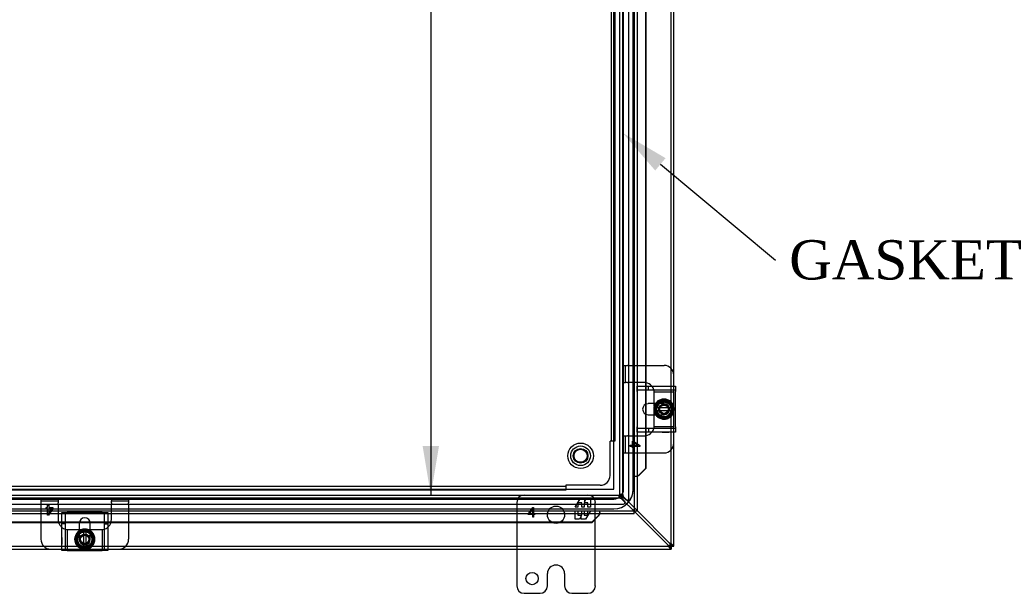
# Model space of a CAD drawing. Header units: inches. Extents: x 1 to 240, y -1 to 159.
# Tile 35 of 77: x 71 to 96, y 64 to 79. Entities that reach past the tile are written whole.
import ezdxf
from ezdxf import colors
from ezdxf.entities.mleader import LeaderData, LeaderLine
from ezdxf.enums import TextEntityAlignment as Align
from ezdxf.lldxf.tags import DXFTag
from ezdxf.math import Vec2, Vec3

# ---------------------------------------------------------------- set-up
doc = ezdxf.new("R2010")
doc.units = ezdxf.units.IN
doc.header["$MEASUREMENT"] = 0
for name, color, linetype in [('COM42189', 7, 'Continuous'), ('COM42667', 7, 'Continuous'), ('COM42780', 7, 'Continuous'), ('COM48601', 7, 'Continuous'), ('COM70220', 7, 'Continuous'), ('COM70726-3', 7, 'Continuous'), ('Default', 7, 'Continuous'), ('FET07720', 7, 'Continuous'), ('SCC19011', 7, 'Continuous'), ('SPR20265', 7, 'Continuous'), ('STD26089', 7, 'Continuous'), ('WAF25035', 7, 'Continuous')]:
    doc.layers.add(name, color=color, linetype=linetype)
doc.styles.add('SEACAD_Times_New_Roman', font='times.ttf')
tags = doc.linetypes.add('HIDDEN2', pattern=[0.1875, 0.125, -0.0625]).pattern_tags.tags
tags[6:7] = [DXFTag(74, 4), DXFTag(75, 0), DXFTag(340, '0'), DXFTag(46, 0.0), DXFTag(50, 0.0), DXFTag(44, 0.0), DXFTag(45, 0.0)]
tags[4:5] = [DXFTag(74, 4), DXFTag(75, 0), DXFTag(340, '0'), DXFTag(46, 0.0), DXFTag(50, 0.0), DXFTag(44, 0.0), DXFTag(45, 0.0)]
doc.dimstyles.new('HAMMOND_(STH_-_240x160)', dxfattribs={"dimtxt": 1, "dimasz": 1.25, "dimexe": 0.5, "dimexo": 0.5, "dimgap": 0.25, "dimtad": 0, "dimtih": 1, "dimtoh": 1, "dimlfac": 0.125, "dimzin": 0, "dimdsep": 46, "dimtxsty": 'SEACAD_Times_New_Roman', "dimblk1": '_SE_FILLED', "dimblk2": '_SE_FILLED', "dimsah": 1, "dimcen": 0.5, "dimadec": 0, "dimazin": 0, "dimtfac": 0.8, "dimtofl": 0, "dimtmove": 0, "dimatfit": 3, "dimfxl": 1, "dimtolj": 1, "dimtzin": 0, "dimarcsym": 0})

# ---------------------------------------------------------------- blocks, each defined once
blk = doc.blocks.new('SE5')
at = {"layer": 'COM42189', "color": 7, "linetype": 'HIDDEN2'}
for p, q in [((86.219, 92.418), (86.219, 67.922)), ((86.314, 92.418), (86.314, 67.922)), ((86.189, 67.045), (86.189, 67.922)), ((86.314, 67.922), (86.189, 67.922)), ((85.063, 66.765), (60.566, 66.765)), ((85.939, 66.795), (85.063, 66.795)), ((85.063, 66.795), (85.063, 66.67)), ((85.063, 66.67), (60.566, 66.67))]:
    blk.add_line(p, q, dxfattribs=at)
blk.add_circle((85.439, 67.545), 0.25, dxfattribs=at)
blk.add_arc((85.939, 67.045), 0.25, 270, 0, dxfattribs=at)
at = {"layer": 'COM42667', "color": 7, "linetype": 'Continuous'}
for p, q in [((86.883, 69.178), (86.883, 69.321)), ((86.883, 69.321), (87.853, 69.321)), ((87.853, 69.321), (87.853, 69.178)), ((86.883, 69.178), (86.883, 68.286)), ((87.853, 68.286), (87.853, 69.178)), ((87.357, 68.873), (87.158, 68.873)), ((87.158, 68.592), (87.357, 68.592)), ((86.883, 68.143), (86.883, 68.286)), ((87.853, 68.286), (87.853, 68.143)), ((87.853, 68.143), (86.883, 68.143)), ((72.226, 65.131), (72.226, 66.068)), ((73.403, 66.068), (73.403, 65.131)), ((72.674, 65.827), (72.674, 65.627)), ((72.955, 65.627), (72.955, 65.827)), ((72.369, 65.131), (72.226, 65.131)), ((72.369, 65.131), (73.26, 65.131)), ((73.403, 65.131), (73.26, 65.131))]:
    blk.add_line(p, q, dxfattribs=at)
at = {"layer": 'COM42667', "color": 7, "linetype": 'HIDDEN2'}
for p, q in [((86.883, 69.226), (87.853, 69.226)), ((87.167, 69.226), (87.167, 69.321)), ((87.564, 68.873), (87.357, 68.873)), ((87.357, 68.592), (87.564, 68.592)), ((87.853, 68.238), (86.883, 68.238)), ((87.167, 68.238), (87.167, 68.143)), ((87.517, 68.144), (87.517, 68.143)), ((87.517, 68.144), (87.632, 68.144)), ((87.547, 68.144), (87.547, 68.143)), ((87.626, 68.144), (87.626, 68.143)), ((87.632, 68.144), (87.632, 68.143)), ((87.632, 68.144), (87.656, 68.144)), ((87.656, 68.144), (87.656, 68.143)), ((87.656, 68.144), (87.69, 68.144)), ((87.69, 68.144), (87.69, 68.143)), ((72.226, 66.101), (72.369, 66.101)), ((72.226, 66.068), (72.226, 66.101)), ((72.321, 65.131), (72.321, 66.101)), ((73.26, 66.101), (72.369, 66.101)), ((73.26, 66.101), (73.403, 66.101)), ((73.308, 66.101), (73.308, 65.131)), ((73.403, 66.101), (73.403, 66.068)), ((72.321, 65.817), (72.226, 65.817)), ((73.308, 65.817), (73.403, 65.817)), ((72.227, 65.468), (72.226, 65.468)), ((72.227, 65.438), (72.226, 65.438)), ((72.227, 65.468), (72.227, 65.353)), ((72.674, 65.627), (72.674, 65.42)), ((72.955, 65.42), (72.955, 65.627)), ((72.227, 65.359), (72.226, 65.359)), ((72.227, 65.353), (72.226, 65.353)), ((72.227, 65.328), (72.226, 65.328)), ((72.227, 65.294), (72.226, 65.294)), ((72.227, 65.353), (72.227, 65.328)), ((72.227, 65.328), (72.227, 65.294))]:
    blk.add_line(p, q, dxfattribs=at)
at = {"layer": 'COM42667', "color": 7, "linetype": 'Continuous'}
for centre, radius, start, end in [((87.158, 68.732), 0.14, 90, 270), ((72.814, 65.827), 0.141, 0, 180)]:
    blk.add_arc(centre, radius, start, end, dxfattribs=at)
at = {"layer": 'COM42667', "color": 7, "linetype": 'HIDDEN2'}
for centre, radius, start, end in [((87.564, 68.732), 0.14, 270, 90), ((72.814, 65.42), 0.141, 180, 0)]:
    blk.add_arc(centre, radius, start, end, dxfattribs=at)
at = {"layer": 'COM42780', "color": 7, "linetype": 'HIDDEN2'}
for p, q in [((86.515, 69.847), (86.582, 69.847)), ((86.515, 69.41), (86.515, 69.847)), ((86.582, 69.41), (86.582, 69.847)), ((86.582, 69.847), (86.632, 69.847)), ((86.666, 69.847), (86.632, 69.847)), ((86.666, 69.847), (87.102, 69.847)), ((86.515, 69.41), (86.582, 69.41)), ((86.632, 69.41), (86.582, 69.41)), ((86.632, 69.41), (86.666, 69.41)), ((87.064, 69.41), (86.666, 69.41)), ((87.814, 69.225), (87.814, 69.321)), ((87.814, 69.177), (87.814, 69.225)), ((87.314, 69.177), (87.814, 69.177)), ((87.314, 69.16), (87.314, 69.172)), ((87.314, 69.029), (87.314, 69.16)), ((87.314, 68.873), (87.314, 69.029)), ((87.814, 69.172), (87.814, 69.177)), ((87.814, 69.029), (87.814, 69.172)), ((87.814, 68.788), (87.814, 69.029)), ((87.314, 68.435), (87.314, 68.592)), ((87.814, 68.435), (87.814, 68.686)), ((87.314, 68.304), (87.314, 68.435)), ((87.314, 68.292), (87.314, 68.304)), ((87.314, 68.287), (87.814, 68.287)), ((87.814, 68.292), (87.814, 68.435)), ((87.814, 68.287), (87.814, 68.292)), ((87.814, 68.239), (87.814, 68.287)), ((87.814, 68.143), (87.814, 68.239)), ((86.515, 68.054), (86.582, 68.054)), ((86.515, 67.617), (86.515, 68.054)), ((86.582, 67.617), (86.582, 68.054)), ((86.582, 68.054), (86.632, 68.054)), ((86.666, 68.054), (86.632, 68.054)), ((86.666, 68.054), (87.064, 68.054)), ((86.7, 67.782), (86.7, 67.813)), ((86.7, 67.813), (86.759, 67.813)), ((86.759, 67.782), (86.7, 67.782)), ((86.759, 67.813), (86.759, 67.922)), ((86.759, 67.922), (86.788, 67.922)), ((86.759, 67.749), (86.759, 67.782)), ((86.788, 67.749), (86.759, 67.749)), ((86.788, 67.922), (86.95, 67.807)), ((86.9, 67.813), (86.788, 67.892)), ((86.788, 67.892), (86.788, 67.813)), ((86.788, 67.813), (86.9, 67.813)), ((86.95, 67.782), (86.788, 67.782)), ((86.788, 67.782), (86.788, 67.749)), ((86.95, 67.807), (86.95, 67.782)), ((86.515, 67.617), (86.582, 67.617)), ((86.582, 67.617), (86.632, 67.617)), ((86.632, 67.617), (86.666, 67.617)), ((86.666, 67.617), (87.102, 67.617)), ((71.699, 66.47), (71.699, 66.403)), ((71.699, 66.47), (72.136, 66.47)), ((72.136, 66.47), (72.136, 66.403)), ((73.493, 66.47), (73.493, 66.403)), ((73.493, 66.47), (73.93, 66.47)), ((73.93, 66.47), (73.93, 66.403)), ((71.699, 66.403), (72.136, 66.403)), ((71.699, 66.403), (71.699, 66.352)), ((71.699, 66.352), (71.699, 66.318)), ((71.699, 66.318), (71.699, 65.843)), ((71.831, 66.197), (71.831, 66.225)), ((71.831, 66.225), (71.864, 66.225)), ((71.864, 66.197), (71.831, 66.197)), ((71.864, 66.285), (71.895, 66.285)), ((71.864, 66.225), (71.864, 66.285)), ((71.864, 66.035), (71.864, 66.197)), ((72.004, 66.197), (71.889, 66.035)), ((71.895, 66.285), (71.895, 66.225)), ((71.895, 66.225), (72.004, 66.225)), ((71.895, 66.084), (71.974, 66.197)), ((71.974, 66.197), (71.895, 66.197)), ((71.895, 66.197), (71.895, 66.084)), ((72.004, 66.225), (72.004, 66.197)), ((72.136, 66.403), (72.136, 66.352)), ((72.136, 66.318), (72.136, 66.352)), ((72.136, 66.318), (72.136, 65.92)), ((73.493, 66.403), (73.93, 66.403)), ((73.493, 66.352), (73.493, 66.403)), ((73.493, 66.352), (73.493, 66.318)), ((73.493, 65.92), (73.493, 66.318)), ((73.93, 66.403), (73.93, 66.352)), ((73.93, 66.318), (73.93, 66.352)), ((73.93, 66.318), (73.93, 65.843)), ((71.889, 66.035), (71.864, 66.035)), ((72.369, 65.671), (72.369, 65.17)), ((72.374, 65.67), (72.386, 65.67)), ((72.386, 65.67), (72.517, 65.67)), ((72.517, 65.67), (72.674, 65.67)), ((72.955, 65.67), (73.111, 65.67)), ((73.111, 65.67), (73.243, 65.67)), ((73.243, 65.67), (73.254, 65.67)), ((73.259, 65.671), (73.259, 65.17)), ((72.226, 65.17), (72.321, 65.17)), ((72.321, 65.17), (72.369, 65.17)), ((72.369, 65.17), (72.374, 65.17)), ((72.374, 65.17), (72.517, 65.17)), ((72.517, 65.17), (72.768, 65.17)), ((72.87, 65.17), (73.111, 65.17)), ((73.111, 65.17), (73.254, 65.17)), ((73.254, 65.17), (73.259, 65.17)), ((73.259, 65.17), (73.307, 65.17)), ((73.307, 65.17), (73.403, 65.17))]:
    blk.add_line(p, q, dxfattribs=at)
at = {"layer": 'COM42780', "color": 7, "linetype": 'Continuous'}
for p, q in [((87.102, 69.847), (87.564, 69.847)), ((87.814, 69.321), (87.814, 69.597)), ((87.314, 68.798), (87.314, 68.873)), ((87.314, 68.592), (87.314, 68.663)), ((87.814, 67.867), (87.814, 68.143)), ((87.102, 67.617), (87.564, 67.617)), ((71.699, 65.843), (71.699, 65.42)), ((73.93, 65.843), (73.93, 65.42)), ((72.674, 65.67), (72.745, 65.67)), ((72.88, 65.67), (72.955, 65.67)), ((71.949, 65.17), (72.226, 65.17)), ((73.403, 65.17), (73.68, 65.17))]:
    blk.add_line(p, q, dxfattribs=at)
at = {"layer": 'COM42780', "color": 7, "linetype": 'HIDDEN2'}
for centre, radius in [((87.564, 68.732), 0.195), ((87.564, 68.732), 0.125), ((87.564, 68.732), 0.106), ((72.814, 65.42), 0.195), ((72.814, 65.42), 0.125), ((72.814, 65.42), 0.106)]:
    blk.add_circle(centre, radius, dxfattribs=at)
at = {"layer": 'COM42780', "color": 7, "linetype": 'Continuous'}
for centre, start, end in [((87.564, 69.597), 0, 90), ((87.064, 69.16), 39.9324, 81.31), ((87.064, 68.304), 278.69, 320.0676), ((87.564, 67.867), 270, 0), ((72.386, 65.92), 198.0043, 230.0676), ((73.243, 65.92), 309.9324, 341.9957), ((71.949, 65.42), 180, 270), ((73.68, 65.42), 270, 0)]:
    blk.add_arc(centre, 0.25, start, end, dxfattribs=at)
at = {"layer": 'COM42780', "color": 7, "linetype": 'HIDDEN2'}
for centre, start, end in [((87.064, 69.16), 81.31, 90), ((87.064, 69.16), 15.0028, 39.9324), ((87.064, 69.16), 3.8357, 15.0028), ((87.064, 69.16), 2.6763, 3.8357), ((87.064, 68.304), 320.0676, 344.9972), ((87.064, 68.304), 344.9972, 356.1643), ((87.064, 68.304), 356.1643, 357.3237), ((87.064, 68.304), 270, 278.69), ((72.386, 65.92), 180, 198.0043), ((72.386, 65.92), 230.0676, 254.9972), ((73.243, 65.92), 285.0028, 309.9324), ((73.243, 65.92), 341.9957, 0), ((72.386, 65.92), 254.9972, 266.1643), ((72.386, 65.92), 266.1643, 267.3237), ((73.243, 65.92), 272.6763, 273.8357), ((73.243, 65.92), 273.8357, 285.0028)]:
    blk.add_arc(centre, 0.25, start, end, dxfattribs=at)
at = {"layer": 'COM48601', "color": 7, "linetype": 'HIDDEN2'}
for p, q in [((86.805, 94.2), (86.805, 66.14)), ((87.09, 69.321), (87.09, 68.855)), ((87.102, 69.321), (87.102, 68.861)), ((87.09, 68.609), (87.09, 68.143)), ((87.102, 68.603), (87.102, 68.143)), ((86.877, 67.015), (86.805, 67.015)), ((86.909, 67.038), (86.899, 67.038)), ((86.805, 66.14), (58.761, 66.14)), ((85.907, 66.045), (85.907, 66.036)), ((85.93, 66.068), (85.93, 66.14)), ((72.677, 65.855), (72.226, 65.855)), ((72.675, 65.843), (72.226, 65.843)), ((73.403, 65.855), (72.952, 65.855)), ((73.403, 65.843), (72.954, 65.843))]:
    blk.add_line(p, q, dxfattribs=at)
at = {"layer": 'COM48601', "color": 7, "linetype": 'Continuous'}
for p, q in [((86.877, 94.2), (86.877, 66.14)), ((87.09, 79.581), (87.09, 69.321)), ((87.102, 79.581), (87.102, 69.321)), ((87.09, 68.855), (87.09, 68.609)), ((87.102, 68.861), (87.102, 68.603)), ((87.09, 68.143), (87.09, 67.223)), ((87.102, 68.143), (87.102, 67.223)), ((87.09, 67.223), (86.92, 67.05)), ((87.102, 67.223), (86.932, 67.05)), ((87.102, 67.223), (87.09, 67.223)), ((86.877, 67.015), (86.89, 67.015)), ((86.92, 67.05), (86.932, 67.05)), ((86.805, 66.068), (58.761, 66.068)), ((85.895, 66.025), (85.722, 65.855)), ((85.895, 66.013), (85.722, 65.843)), ((85.895, 66.025), (85.895, 66.013)), ((85.93, 66.055), (85.93, 66.068)), ((86.805, 66.14), (86.769, 66.176)), ((86.805, 66.14), (86.769, 66.176)), ((86.805, 66.068), (86.805, 66.14)), ((86.877, 66.14), (86.805, 66.14)), ((72.226, 65.855), (59.844, 65.855)), ((72.226, 65.843), (59.844, 65.843)), ((72.954, 65.843), (72.675, 65.843)), ((72.952, 65.855), (72.677, 65.855)), ((85.722, 65.855), (73.403, 65.855)), ((85.722, 65.843), (73.403, 65.843)), ((85.722, 65.843), (85.722, 65.855))]:
    blk.add_line(p, q, dxfattribs=at)
at = {"layer": 'COM48601', "color": 7, "linetype": 'HIDDEN2'}
for centre, start, end in [((87.318, 65.963), 110.5358, 114.2658), ((86.981, 65.627), 155.7342, 158.7275)]:
    blk.add_arc(centre, 1.153, start, end, dxfattribs=at)
at = {"layer": 'COM48601', "color": 7, "linetype": 'Continuous'}
for centre, radius, start, end in [((87.208, 66.781), 0.395, 136.9946, 143.6858), ((87.318, 65.963), 1.153, 109.542, 110.5358), ((86.164, 65.737), 0.395, 126.3142, 133.0054), ((86.981, 65.627), 1.153, 158.7275, 160.458)]:
    blk.add_arc(centre, radius, start, end, dxfattribs=at)
at = {"layer": 'COM70220', "color": 7, "linetype": 'HIDDEN2'}
for p, q in [((86.283, 66.693), (86.283, 93.648)), ((86.284, 66.693), (86.284, 93.648)), ((86.533, 66.693), (86.533, 93.648)), ((86.782, 66.693), (86.782, 93.648)), ((86.783, 66.693), (86.783, 93.648)), ((59.345, 66.693), (86.283, 66.693)), ((59.345, 66.692), (86.283, 66.692)), ((59.345, 66.443), (86.283, 66.443)), ((59.345, 66.194), (86.283, 66.194)), ((59.345, 66.193), (86.283, 66.193))]:
    blk.add_line(p, q, dxfattribs=at)
for radius in [0.5, 0.001, 0.25, 0.499]:
    blk.add_arc((86.283, 66.693), radius, 270, 0, dxfattribs=at)
at = {"layer": 'COM70726-3', "color": 7, "linetype": 'HIDDEN2'}
for p, q in [((87.742, 65.248), (87.742, 95.092)), ((86.439, 66.561), (86.439, 93.779)), ((86.511, 66.561), (86.511, 93.779)), ((86.669, 66.457), (86.669, 93.883)), ((59.205, 66.545), (86.423, 66.545)), ((59.205, 66.473), (86.423, 66.473)), ((86.421, 66.545), (86.421, 66.473)), ((86.421, 66.473), (86.421, 66.472)), ((86.423, 66.473), (86.423, 66.545)), ((86.439, 66.563), (86.511, 66.563)), ((86.511, 66.561), (86.439, 66.561)), ((86.512, 66.563), (86.511, 66.563)), ((86.877, 66.154), (86.547, 66.484)), ((86.547, 66.47), (86.592, 66.425)), ((59.101, 66.315), (86.528, 66.315)), ((86.5, 66.437), (86.805, 66.132)), ((86.559, 66.392), (86.514, 66.437)), ((57.892, 65.242), (87.736, 65.242))]:
    blk.add_line(p, q, dxfattribs=at)
at = {"layer": 'COM70726-3', "color": 7, "linetype": 'Continuous'}
for p, q in [((87.814, 69.597), (87.814, 79.305)), ((87.814, 65.248), (87.814, 67.867)), ((86.805, 66.132), (87.659, 65.278)), ((87.706, 65.325), (86.877, 66.154)), ((87.725, 65.259), (87.706, 65.278)), ((87.725, 65.259), (87.706, 65.278)), ((87.725, 65.259), (87.74, 65.244)), ((87.725, 65.259), (87.74, 65.245)), ((87.736, 65.242), (87.736, 65.17)), ((87.742, 65.242), (87.736, 65.242)), ((87.742, 65.242), (87.74, 65.244)), ((87.742, 65.242), (87.741, 65.244)), ((87.742, 65.248), (87.742, 65.242)), ((87.742, 65.248), (87.814, 65.248)), ((87.742, 65.242), (87.814, 65.242)), ((87.742, 65.242), (87.742, 65.17)), ((87.814, 65.242), (87.814, 65.248)), ((57.892, 65.17), (71.949, 65.17)), ((73.68, 65.17), (87.736, 65.17)), ((87.736, 65.17), (87.742, 65.17))]:
    blk.add_line(p, q, dxfattribs=at)
at = {"layer": 'COM70726-3', "color": 7, "linetype": 'HIDDEN2'}
for centre, radius, start, end in [((86.382, 66.279), 0.198, 53.3304, 78.6394), ((86.706, 66.602), 0.198, 191.3606, 216.6696), ((86.624, 66.457), 0.045, 225, 0), ((86.528, 66.36), 0.045, 270, 45)]:
    blk.add_arc(centre, radius, start, end, dxfattribs=at)
at = {"layer": 'COM70726-3', "color": 7, "linetype": 'Continuous'}
for centre, radius, start, end in [((88.092, 65.487), 0.48, 205.7943, 217.9385), ((87.833, 65.537), 0.312, 236.1943, 247.4031), ((87.497, 64.893), 0.48, 52.0615, 64.2057), ((87.447, 65.152), 0.312, 22.5969, 33.8057)]:
    blk.add_arc(centre, radius, start, end, dxfattribs=at)
at = {"layer": 'COM70726-3', "color": 7, "linetype": 'HIDDEN2'}
for points, knots in [([(86.421, 66.543), (86.428, 66.54), (86.434, 66.536), (86.448, 66.523), (86.454, 66.515), (86.467, 66.496), (86.474, 66.485), (86.487, 66.462), (86.494, 66.449), (86.5, 66.437)], [0, 0, 0, 0, 0.25, 0.25, 0.5, 0.5, 0.75, 0.75, 1, 1, 1, 1]), ([(86.423, 66.545), (86.431, 66.545), (86.438, 66.542), (86.453, 66.531), (86.461, 66.523), (86.476, 66.503), (86.484, 66.491), (86.499, 66.465), (86.507, 66.451), (86.514, 66.437)], [0, 0, 0, 0, 0.25, 0.25, 0.5, 0.5, 0.75, 0.75, 1, 1, 1, 1]), ([(86.423, 66.473), (86.438, 66.473), (86.453, 66.469), (86.484, 66.456), (86.499, 66.446), (86.514, 66.437)], [0, 0, 0, 0, 0.5, 0.5, 1, 1, 1, 1]), ([(86.547, 66.47), (86.533, 66.478), (86.519, 66.485), (86.493, 66.501), (86.481, 66.508), (86.461, 66.523), (86.453, 66.531), (86.442, 66.546), (86.439, 66.554), (86.439, 66.561)], [0, 0, 0, 0, 0.25, 0.25, 0.5, 0.5, 0.75, 0.75, 1, 1, 1, 1]), ([(86.547, 66.484), (86.535, 66.491), (86.523, 66.497), (86.5, 66.51), (86.489, 66.517), (86.47, 66.53), (86.461, 66.537), (86.449, 66.55), (86.444, 66.557), (86.442, 66.563)], [0, 0, 0, 0, 0.25, 0.25, 0.5, 0.5, 0.75, 0.75, 1, 1, 1, 1]), ([(86.547, 66.47), (86.538, 66.485), (86.528, 66.501), (86.515, 66.531), (86.511, 66.546), (86.511, 66.561)], [0, 0, 0, 0, 0.5, 0.5, 1, 1, 1, 1]), ([(87.742, 65.175), (87.738, 65.176), (87.735, 65.177), (87.73, 65.18), (87.728, 65.182), (87.725, 65.186), (87.724, 65.189), (87.722, 65.194), (87.722, 65.197), (87.722, 65.207), (87.723, 65.215), (87.727, 65.226), (87.729, 65.23), (87.733, 65.238), (87.736, 65.241), (87.74, 65.244)], [0, 0, 0, 0, 0.125, 0.125, 0.25, 0.25, 0.375, 0.375, 0.5, 0.5, 0.75, 0.75, 0.875, 0.875, 1, 1, 1, 1]), ([(87.74, 65.245), (87.743, 65.248), (87.747, 65.251), (87.754, 65.255), (87.758, 65.257), (87.766, 65.26), (87.77, 65.261), (87.777, 65.262), (87.78, 65.263), (87.79, 65.262), (87.796, 65.261), (87.802, 65.256), (87.804, 65.254), (87.807, 65.249), (87.809, 65.246), (87.809, 65.242)], [0, 0, 0, 0, 0.125, 0.125, 0.25, 0.25, 0.375, 0.375, 0.5, 0.5, 0.75, 0.75, 0.875, 0.875, 1, 1, 1, 1])]:
    blk.add_open_spline(points, degree=3, knots=knots, dxfattribs=at)
at = {"layer": 'COM70726-3', "color": 7, "linetype": 'Continuous'}
for points, knots in [([(87.713, 65.249), (87.714, 65.249), (87.717, 65.248), (87.72, 65.247), (87.724, 65.245), (87.727, 65.244), (87.73, 65.243), (87.732, 65.243), (87.734, 65.242), (87.736, 65.242), (87.736, 65.242)], [0, 0, 0, 0, 0.137013, 0.270531, 0.400528, 0.527021, 0.650074, 0.769801, 0.886369, 1, 1, 1, 1]), ([(87.713, 65.192), (87.718, 65.186), (87.723, 65.18), (87.731, 65.172), (87.734, 65.17), (87.736, 65.17)], [0, 0, 0, 0, 0.5, 0.5, 1, 1, 1, 1]), ([(87.74, 65.244), (87.738, 65.244), (87.735, 65.244), (87.73, 65.246), (87.727, 65.246), (87.723, 65.249), (87.722, 65.251), (87.722, 65.255), (87.723, 65.257), (87.725, 65.259)], [0, 0, 0, 0, 0.25, 0.25, 0.5, 0.5, 0.75, 0.75, 1, 1, 1, 1]), ([(87.725, 65.259), (87.727, 65.261), (87.73, 65.263), (87.734, 65.263), (87.736, 65.261), (87.738, 65.257), (87.739, 65.255), (87.74, 65.25), (87.74, 65.247), (87.741, 65.244)], [0, 0, 0, 0, 0.25, 0.25, 0.5, 0.5, 0.75, 0.75, 1, 1, 1, 1]), ([(87.742, 65.248), (87.742, 65.249), (87.742, 65.25), (87.742, 65.252), (87.741, 65.255), (87.74, 65.258), (87.739, 65.261), (87.738, 65.264), (87.736, 65.268), (87.736, 65.27), (87.735, 65.271)], [0, 0, 0, 0, 0.113631, 0.230199, 0.349926, 0.472979, 0.599472, 0.729469, 0.862987, 1, 1, 1, 1]), ([(87.814, 65.248), (87.814, 65.25), (87.812, 65.254), (87.804, 65.262), (87.798, 65.266), (87.793, 65.271)], [0, 0, 0, 0, 0.5, 0.5, 1, 1, 1, 1])]:
    blk.add_open_spline(points, degree=3, knots=knots, dxfattribs=at)
at = {"layer": 'COM70726-3', "color": 7, "linetype": 'HIDDEN2'}
for points in [[(87.722, 65.253), (87.722, 65.236), (87.722, 65.219), (87.722, 65.202)], [(87.783, 65.263), (87.765, 65.263), (87.748, 65.263), (87.731, 65.263)]]:
    blk.add_open_spline(points, degree=3, dxfattribs=at)
at = {"layer": 'FET07720', "color": 7, "linetype": 'HIDDEN2'}
for p, q in [((85.304, 66.24), (85.427, 66.452)), ((85.427, 66.452), (85.536, 66.452)), ((85.536, 66.452), (85.536, 66.374)), ((85.536, 66.374), (85.58, 66.452)), ((85.58, 66.452), (85.689, 66.452)), ((85.689, 66.452), (85.689, 66.24)), ((83.814, 66.358), (83.814, 65.17)), ((84.104, 66.062), (84.223, 66.233)), ((84.22, 66.194), (84.132, 66.069)), ((84.22, 66.069), (84.22, 66.194)), ((84.223, 66.233), (84.24, 66.233)), ((84.24, 66.233), (84.24, 66.069)), ((85.369, 66.24), (85.304, 66.24)), ((85.467, 66.346), (85.369, 66.346)), ((85.369, 66.346), (85.369, 66.24)), ((85.467, 66.24), (85.467, 66.346)), ((85.527, 66.24), (85.467, 66.24)), ((85.625, 66.346), (85.527, 66.346)), ((85.527, 66.346), (85.527, 66.24)), ((85.625, 66.24), (85.625, 66.346)), ((85.689, 66.24), (85.625, 66.24)), ((85.814, 65.17), (85.814, 66.358)), ((84.104, 66.048), (84.104, 66.062)), ((84.22, 66.048), (84.104, 66.048)), ((84.132, 66.069), (84.22, 66.069)), ((84.22, 65.983), (84.22, 66.048)), ((84.24, 65.983), (84.22, 65.983)), ((84.24, 66.069), (84.275, 66.069)), ((84.275, 66.048), (84.24, 66.048)), ((84.24, 66.048), (84.24, 65.983)), ((84.275, 66.069), (84.275, 66.048)), ((85.304, 65.93), (85.304, 66.142)), ((85.304, 66.142), (85.369, 66.142)), ((85.369, 66.142), (85.369, 66.037)), ((85.369, 66.037), (85.467, 66.037)), ((85.458, 66.008), (85.413, 65.93)), ((85.458, 65.93), (85.458, 66.008)), ((85.467, 66.037), (85.467, 66.142)), ((85.467, 66.142), (85.527, 66.142)), ((85.527, 66.142), (85.527, 66.037)), ((85.527, 66.037), (85.625, 66.037)), ((85.689, 66.142), (85.567, 65.93)), ((85.625, 66.037), (85.625, 66.142)), ((85.625, 66.142), (85.689, 66.142)), ((85.413, 65.93), (85.304, 65.93)), ((85.567, 65.93), (85.458, 65.93))]:
    blk.add_line(p, q, dxfattribs=at)
at = {"layer": 'FET07720', "color": 7, "linetype": 'Continuous'}
for p, q in [((83.814, 65.17), (83.814, 64.233)), ((85.814, 64.233), (85.814, 65.17)), ((84.814, 64.763), (84.814, 64.763)), ((84.596, 64.233), (84.596, 64.545)), ((85.032, 64.545), (85.032, 64.233)), ((84.002, 64.045), (84.408, 64.045)), ((85.22, 64.045), (85.627, 64.045))]:
    blk.add_line(p, q, dxfattribs=at)
at = {"layer": 'FET07720', "color": 7, "linetype": 'HIDDEN2'}
blk.add_circle((84.814, 66.045), 0.219, dxfattribs=at)
at = {"layer": 'FET07720', "color": 7, "linetype": 'Continuous'}
blk.add_circle((84.205, 64.42), 0.156, dxfattribs=at)
at = {"layer": 'FET07720', "color": 7, "linetype": 'HIDDEN2'}
for centre, start, end in [((84.002, 66.358), 90, 180), ((85.627, 66.358), 0, 90)]:
    blk.add_arc(centre, 0.188, start, end, dxfattribs=at)
at = {"layer": 'FET07720', "color": 7, "linetype": 'Continuous'}
for centre, radius, start, end in [((84.814, 64.545), 0.218, 90, 180), ((84.814, 64.545), 0.218, 0, 90), ((84.002, 64.233), 0.187, 180, 270), ((84.408, 64.233), 0.188, 270, 0), ((85.22, 64.233), 0.188, 180, 270), ((85.627, 64.233), 0.188, 270, 0)]:
    blk.add_arc(centre, radius, start, end, dxfattribs=at)
at = {"layer": 'SCC19011', "color": 7, "linetype": 'Continuous'}
for p, q in [((87.564, 68.973), (87.349, 68.841)), ((87.779, 68.841), (87.564, 68.973)), ((87.349, 68.841), (87.349, 68.766)), ((87.349, 68.766), (87.349, 68.698)), ((87.37, 68.766), (87.349, 68.766)), ((87.349, 68.698), (87.349, 68.623)), ((87.349, 68.698), (87.37, 68.698)), ((87.38, 68.766), (87.37, 68.766)), ((87.37, 68.698), (87.38, 68.698)), ((87.749, 68.766), (87.38, 68.766)), ((87.38, 68.698), (87.749, 68.698)), ((87.759, 68.766), (87.749, 68.766)), ((87.749, 68.698), (87.759, 68.698)), ((87.779, 68.766), (87.759, 68.766)), ((87.759, 68.698), (87.779, 68.698)), ((87.779, 68.766), (87.779, 68.841)), ((87.779, 68.698), (87.779, 68.766)), ((87.779, 68.623), (87.779, 68.698)), ((87.349, 68.623), (87.564, 68.491)), ((87.564, 68.491), (87.779, 68.623)), ((72.705, 65.635), (72.573, 65.42)), ((72.78, 65.635), (72.705, 65.635)), ((72.848, 65.635), (72.78, 65.635)), ((72.78, 65.635), (72.78, 65.615)), ((72.78, 65.615), (72.78, 65.604)), ((72.78, 65.604), (72.78, 65.236)), ((72.923, 65.635), (72.848, 65.635)), ((72.848, 65.615), (72.848, 65.635)), ((72.848, 65.604), (72.848, 65.615)), ((72.848, 65.236), (72.848, 65.604)), ((73.055, 65.42), (72.923, 65.635)), ((72.573, 65.42), (72.705, 65.205)), ((72.705, 65.205), (72.78, 65.205)), ((72.78, 65.236), (72.78, 65.226)), ((72.78, 65.226), (72.78, 65.205)), ((72.78, 65.205), (72.848, 65.205)), ((72.848, 65.226), (72.848, 65.236)), ((72.848, 65.205), (72.848, 65.226)), ((72.848, 65.205), (72.923, 65.205)), ((72.923, 65.205), (73.055, 65.42))]:
    blk.add_line(p, q, dxfattribs=at)
at = {"layer": 'SCC19011', "color": 7, "linetype": 'HIDDEN2'}
for centre in [(87.564, 68.732), (72.814, 65.42)]:
    blk.add_circle(centre, 0.122, dxfattribs=at)
at = {"layer": 'SCC19011', "color": 7, "linetype": 'Continuous'}
for centre, start, end in [((87.564, 68.732), 10.4474, 169.5526), ((87.564, 68.732), 190.4474, 349.5526), ((72.814, 65.42), 100.4474, 259.5526), ((72.814, 65.42), 280.4474, 79.5526)]:
    blk.add_arc(centre, 0.188, start, end, dxfattribs=at)
at = {"layer": 'SPR20265', "color": 7, "linetype": 'HIDDEN2'}
for p, q in [((87.747, 68.732), (87.782, 68.732)), ((87.379, 68.547), (87.404, 68.572)), ((72.629, 65.605), (72.654, 65.58)), ((72.814, 65.238), (72.814, 65.203))]:
    blk.add_line(p, q, dxfattribs=at)
for points, knots in [([(87.78, 68.821), (87.768, 68.85), (87.733, 68.903), (87.653, 68.956), (87.559, 68.973), (87.466, 68.953), (87.387, 68.898), (87.337, 68.817), (87.321, 68.722), (87.344, 68.629), (87.4, 68.551), (87.482, 68.502), (87.576, 68.487), (87.669, 68.51), (87.747, 68.566), (87.796, 68.648), (87.811, 68.743), (87.789, 68.836), (87.733, 68.914), (87.652, 68.965), (87.558, 68.981), (87.464, 68.961), (87.386, 68.907), (87.332, 68.827), (87.314, 68.733), (87.328, 68.651), (87.352, 68.607), (87.363, 68.591)], [0.3451852, 0.3451852, 0.3451852, 0.3451852, 0.3562353, 0.3673323, 0.3784297, 0.3895246, 0.4006213, 0.4117166, 0.4228156, 0.4339132, 0.4450112, 0.4561079, 0.4672039, 0.4783017, 0.4893995, 0.5004992, 0.5115966, 0.5226954, 0.5337915, 0.544891, 0.5559893, 0.5670899, 0.5781889, 0.5892874, 0.6003855, 0.6114838, 0.6182179, 0.6182179, 0.6182179, 0.6182179]), ([(87.337, 68.619), (87.339, 68.616), (87.355, 68.586), (87.397, 68.534), (87.48, 68.486), (87.574, 68.472), (87.668, 68.492), (87.747, 68.546), (87.803, 68.623), (87.826, 68.716), (87.815, 68.811), (87.77, 68.895), (87.699, 68.959), (87.61, 68.992), (87.514, 68.992), (87.427, 68.958), (87.374, 68.912), (87.351, 68.881), (87.346, 68.873)], [0.7990172, 0.7990172, 0.7990172, 0.7990172, 0.8001915, 0.8112914, 0.8223931, 0.8334948, 0.8445983, 0.8557003, 0.8668021, 0.8779027, 0.8890041, 0.9001067, 0.9112098, 0.9223136, 0.9334157, 0.9445065, 0.955056, 0.9580988, 0.9580988, 0.9580988, 0.9580988]), ([(87.442, 68.952), (87.437, 68.949), (87.404, 68.929), (87.368, 68.895), (87.346, 68.858), (87.34, 68.847)], [0.75353292, 0.75353292, 0.75353292, 0.75353292, 0.75578627, 0.7668873, 0.77105188, 0.77105188, 0.77105188, 0.77105188]), ([(87.781, 68.794), (87.776, 68.813), (87.756, 68.86), (87.699, 68.923), (87.61, 68.961), (87.515, 68.961), (87.427, 68.922), (87.373, 68.863), (87.353, 68.82), (87.347, 68.805)], [0.17163201, 0.17163201, 0.17163201, 0.17163201, 0.17871777, 0.18981157, 0.20090499, 0.21199718, 0.22309286, 0.23418724, 0.23984358, 0.23984358, 0.23984358, 0.23984358]), ([(87.349, 68.798), (87.351, 68.804), (87.363, 68.836), (87.395, 68.888), (87.46, 68.936), (87.532, 68.957), (87.579, 68.956), (87.599, 68.953)], [0.03376772, 0.03376772, 0.03376772, 0.03376772, 0.0367371, 0.04763758, 0.05874075, 0.06985332, 0.07824608, 0.07824608, 0.07824608, 0.07824608]), ([(87.51, 68.941), (87.515, 68.942), (87.545, 68.949), (87.583, 68.949), (87.615, 68.941), (87.621, 68.94)], [0.25678082, 0.25678082, 0.25678082, 0.25678082, 0.25874448, 0.26985449, 0.27231226, 0.27231226, 0.27231226, 0.27231226]), ([(87.613, 68.946), (87.583, 68.953), (87.551, 68.953), (87.52, 68.947), (87.52, 68.947)], [0.03475197, 0.03475197, 0.03475197, 0.03475197, 0.04560719, 0.0457885, 0.0457885, 0.0457885, 0.0457885]), ([(87.348, 68.752), (87.349, 68.765), (87.356, 68.804), (87.377, 68.845), (87.396, 68.869), (87.4, 68.873)], [0.21995858, 0.21995858, 0.21995858, 0.21995858, 0.22541447, 0.23652458, 0.23853227, 0.23853227, 0.23853227, 0.23853227]), ([(87.391, 68.869), (87.384, 68.86), (87.365, 68.832), (87.353, 68.8), (87.348, 68.777)], [0.06397395, 0.06397395, 0.06397395, 0.06397395, 0.06779157, 0.07600206, 0.07600206, 0.07600206, 0.07600206]), ([(87.396, 68.593), (87.386, 68.606), (87.362, 68.642), (87.35, 68.684), (87.348, 68.71)], [0.19641658, 0.19641658, 0.19641658, 0.19641658, 0.20319267, 0.2141853, 0.2141853, 0.2141853, 0.2141853]), ([(87.421, 68.578), (87.418, 68.58), (87.396, 68.602), (87.364, 68.652), (87.349, 68.732), (87.365, 68.812), (87.4, 68.865), (87.425, 68.888), (87.432, 68.893)], [0.37922098, 0.37922098, 0.37922098, 0.37922098, 0.38094922, 0.39205781, 0.40316665, 0.41427643, 0.42538516, 0.42868152, 0.42868152, 0.42868152, 0.42868152]), ([(87.673, 68.908), (87.684, 68.901), (87.716, 68.877), (87.756, 68.823), (87.775, 68.743), (87.763, 68.662), (87.721, 68.592), (87.656, 68.543), (87.576, 68.523), (87.495, 68.535), (87.425, 68.577), (87.377, 68.643), (87.357, 68.722), (87.37, 68.803), (87.413, 68.873), (87.48, 68.92), (87.56, 68.937), (87.64, 68.923), (87.708, 68.877), (87.753, 68.809), (87.768, 68.728), (87.749, 68.648), (87.701, 68.582), (87.63, 68.541), (87.549, 68.531), (87.47, 68.554), (87.407, 68.607), (87.371, 68.681), (87.367, 68.762), (87.396, 68.839), (87.454, 68.897), (87.53, 68.927), (87.612, 68.924), (87.686, 68.887), (87.738, 68.824), (87.76, 68.745), (87.748, 68.664), (87.712, 68.609), (87.683, 68.585), (87.674, 68.578)], [0.464438, 0.464438, 0.464438, 0.464438, 0.4698156, 0.4809232, 0.4920326, 0.503138, 0.5142446, 0.52535, 0.5364578, 0.547565, 0.5586721, 0.5697781, 0.5808823, 0.5919888, 0.603094, 0.6142018, 0.6253066, 0.6364118, 0.6475152, 0.6586197, 0.6697249, 0.6808298, 0.6919358, 0.7030382, 0.714142, 0.7252447, 0.7363492, 0.7474536, 0.7585562, 0.7696589, 0.7807596, 0.7918635, 0.8029663, 0.8140692, 0.8251712, 0.836271, 0.8473724, 0.8584731, 0.862923, 0.862923, 0.862923, 0.862923]), ([(87.384, 68.684), (87.383, 68.686), (87.377, 68.714), (87.376, 68.746), (87.383, 68.774), (87.384, 68.777)], [0.91315801, 0.91315801, 0.91315801, 0.91315801, 0.91397592, 0.92507741, 0.92612869, 0.92612869, 0.92612869, 0.92612869]), ([(87.479, 68.922), (87.479, 68.922), (87.504, 68.933), (87.557, 68.945), (87.616, 68.935), (87.645, 68.923), (87.65, 68.921)], [0.43640128, 0.43640128, 0.43640128, 0.43640128, 0.43649234, 0.44759977, 0.45870607, 0.46079764, 0.46079764, 0.46079764, 0.46079764]), ([(87.496, 68.904), (87.513, 68.911), (87.556, 68.92), (87.622, 68.911), (87.683, 68.878), (87.735, 68.816), (87.744, 68.765), (87.747, 68.732)], [0.95046325, 0.95046325, 0.95046325, 0.95046325, 0.95824793, 0.96865358, 0.9770936, 0.98730809, 1, 1, 1, 1]), ([(87.721, 68.879), (87.727, 68.873), (87.749, 68.846), (87.776, 68.79), (87.782, 68.708), (87.759, 68.635), (87.73, 68.597), (87.715, 68.582)], [0.28879014, 0.28879014, 0.28879014, 0.28879014, 0.29207573, 0.30318617, 0.31429358, 0.32540417, 0.3342706, 0.3342706, 0.3342706, 0.3342706]), ([(87.782, 68.732), (87.779, 68.766), (87.772, 68.815), (87.742, 68.86), (87.727, 68.877)], [0, 0, 0, 0, 0.01093327, 0.01877746, 0.01877746, 0.01877746, 0.01877746]), ([(87.783, 68.698), (87.779, 68.674), (87.767, 68.639), (87.747, 68.608), (87.739, 68.598)], [0.126507, 0.126507, 0.126507, 0.126507, 0.13652493, 0.14182713, 0.14182713, 0.14182713, 0.14182713]), ([(87.744, 68.863), (87.745, 68.861), (87.762, 68.838), (87.774, 68.809), (87.781, 68.781), (87.781, 68.778)], [0.10246721, 0.10246721, 0.10246721, 0.10246721, 0.10318825, 0.11429938, 0.11533047, 0.11533047, 0.11533047, 0.11533047]), ([(87.347, 68.657), (87.356, 68.631), (87.385, 68.578), (87.458, 68.521), (87.55, 68.495), (87.645, 68.508), (87.727, 68.558), (87.766, 68.613), (87.78, 68.645), (87.781, 68.648)], [0.25760349, 0.25760349, 0.25760349, 0.25760349, 0.2674708, 0.27856537, 0.28965998, 0.3007576, 0.31185282, 0.32294915, 0.32423587, 0.32423587, 0.32423587, 0.32423587]), ([(87.348, 68.686), (87.349, 68.677), (87.358, 68.646), (87.373, 68.617), (87.387, 68.598)], [0.08689075, 0.08689075, 0.08689075, 0.08689075, 0.08997324, 0.0983802, 0.0983802, 0.0983802, 0.0983802]), ([(87.404, 68.572), (87.385, 68.594), (87.364, 68.621), (87.352, 68.655), (87.349, 68.663)], [0, 0, 0, 0, 0.01124685, 0.01500841, 0.01500841, 0.01500841, 0.01500841]), ([(87.63, 68.53), (87.606, 68.523), (87.559, 68.517), (87.513, 68.526), (87.493, 68.533)], [0.3480461, 0.3480461, 0.3480461, 0.3480461, 0.35873317, 0.3673569, 0.3673569, 0.3673569, 0.3673569]), ([(87.606, 68.516), (87.592, 68.514), (87.562, 68.511), (87.533, 68.514), (87.518, 68.518)], [0.16392013, 0.16392013, 0.16392013, 0.16392013, 0.1698589, 0.17613515, 0.17613515, 0.17613515, 0.17613515]), ([(87.526, 68.512), (87.54, 68.51), (87.586, 68.506), (87.663, 68.524), (87.74, 68.582), (87.772, 68.64), (87.781, 68.672), (87.782, 68.674)], [0.11810467, 0.11810467, 0.11810467, 0.11810467, 0.12325299, 0.13434424, 0.14543733, 0.15652896, 0.15730304, 0.15730304, 0.15730304, 0.15730304]), ([(72.673, 65.631), (72.653, 65.617), (72.612, 65.581), (72.568, 65.504), (72.554, 65.41), (72.575, 65.317), (72.628, 65.237), (72.705, 65.182), (72.798, 65.159), (72.893, 65.169), (72.977, 65.214), (73.041, 65.285), (73.074, 65.375), (73.074, 65.47), (73.04, 65.558), (72.994, 65.611), (72.963, 65.633), (72.956, 65.638)], [0.8028925, 0.8028925, 0.8028925, 0.8028925, 0.8112914, 0.8223931, 0.8334948, 0.8445983, 0.8557003, 0.8668021, 0.8779027, 0.8890041, 0.9001067, 0.9112098, 0.9223136, 0.9334157, 0.9445065, 0.955056, 0.9580988, 0.9580988, 0.9580988, 0.9580988]), ([(72.903, 65.204), (72.932, 65.216), (72.985, 65.251), (73.038, 65.331), (73.056, 65.425), (73.035, 65.519), (72.98, 65.597), (72.899, 65.648), (72.804, 65.663), (72.711, 65.641), (72.633, 65.585), (72.584, 65.503), (72.569, 65.408), (72.592, 65.315), (72.649, 65.238), (72.731, 65.188), (72.825, 65.173), (72.918, 65.195), (72.996, 65.251), (73.047, 65.332), (73.063, 65.426), (73.043, 65.52), (72.989, 65.599), (72.909, 65.652), (72.815, 65.671), (72.734, 65.656), (72.689, 65.632), (72.673, 65.621)], [0.3451852, 0.3451852, 0.3451852, 0.3451852, 0.3562353, 0.3673323, 0.3784297, 0.3895246, 0.4006213, 0.4117166, 0.4228156, 0.4339132, 0.4450112, 0.4561079, 0.4672039, 0.4783017, 0.4893995, 0.5004992, 0.5115966, 0.5226954, 0.5337915, 0.544891, 0.5559893, 0.5670899, 0.5781889, 0.5892874, 0.6003855, 0.6114838, 0.6182193, 0.6182193, 0.6182193, 0.6182193]), ([(72.739, 65.637), (72.713, 65.628), (72.66, 65.599), (72.603, 65.527), (72.577, 65.435), (72.59, 65.339), (72.64, 65.258), (72.695, 65.218), (72.727, 65.204), (72.73, 65.203)], [0.25760349, 0.25760349, 0.25760349, 0.25760349, 0.2674708, 0.27856537, 0.28965998, 0.3007576, 0.31185282, 0.32294915, 0.32423587, 0.32423587, 0.32423587, 0.32423587]), ([(72.595, 65.458), (72.592, 65.444), (72.588, 65.398), (72.606, 65.321), (72.664, 65.245), (72.722, 65.213), (72.754, 65.203), (72.756, 65.203)], [0.11810467, 0.11810467, 0.11810467, 0.11810467, 0.12325299, 0.13434424, 0.14543733, 0.15652896, 0.15730304, 0.15730304, 0.15730304, 0.15730304]), ([(72.598, 65.378), (72.596, 65.392), (72.593, 65.422), (72.597, 65.451), (72.6, 65.466)], [0.16392013, 0.16392013, 0.16392013, 0.16392013, 0.1698589, 0.17613515, 0.17613515, 0.17613515, 0.17613515]), ([(72.613, 65.354), (72.605, 65.379), (72.599, 65.425), (72.608, 65.472), (72.615, 65.491)], [0.3480461, 0.3480461, 0.3480461, 0.3480461, 0.35873317, 0.3673569, 0.3673569, 0.3673569, 0.3673569]), ([(72.991, 65.311), (72.984, 65.3), (72.959, 65.269), (72.905, 65.229), (72.825, 65.209), (72.745, 65.221), (72.674, 65.263), (72.626, 65.329), (72.605, 65.408), (72.617, 65.489), (72.659, 65.559), (72.725, 65.608), (72.804, 65.627), (72.885, 65.614), (72.955, 65.571), (73.002, 65.504), (73.02, 65.425), (73.005, 65.344), (72.959, 65.276), (72.891, 65.231), (72.81, 65.217), (72.731, 65.235), (72.664, 65.284), (72.623, 65.354), (72.613, 65.436), (72.637, 65.514), (72.689, 65.577), (72.763, 65.613), (72.845, 65.617), (72.921, 65.588), (72.979, 65.53), (73.01, 65.454), (73.006, 65.372), (72.97, 65.299), (72.906, 65.246), (72.827, 65.224), (72.746, 65.237), (72.691, 65.272), (72.667, 65.301), (72.661, 65.31)], [0.464438, 0.464438, 0.464438, 0.464438, 0.4698156, 0.4809232, 0.4920326, 0.503138, 0.5142446, 0.52535, 0.5364578, 0.547565, 0.5586721, 0.5697781, 0.5808823, 0.5919888, 0.603094, 0.6142018, 0.6253066, 0.6364118, 0.6475152, 0.6586197, 0.6697249, 0.6808298, 0.6919358, 0.7030382, 0.714142, 0.7252447, 0.7363492, 0.7474536, 0.7585562, 0.7696589, 0.7807596, 0.7918635, 0.8029663, 0.8140692, 0.8251712, 0.836271, 0.8473724, 0.8584731, 0.862923, 0.862923, 0.862923, 0.862923]), ([(72.654, 65.58), (72.676, 65.6), (72.704, 65.62), (72.737, 65.633), (72.746, 65.635)], [0, 0, 0, 0, 0.01124685, 0.01500841, 0.01500841, 0.01500841, 0.01500841]), ([(72.66, 65.564), (72.663, 65.567), (72.685, 65.588), (72.734, 65.62), (72.814, 65.635), (72.895, 65.619), (72.947, 65.585), (72.97, 65.559), (72.975, 65.553)], [0.37922098, 0.37922098, 0.37922098, 0.37922098, 0.38094922, 0.39205781, 0.40316665, 0.41427643, 0.42538516, 0.42868152, 0.42868152, 0.42868152, 0.42868152]), ([(72.768, 65.637), (72.76, 65.635), (72.725, 65.626), (72.694, 65.608), (72.673, 65.592)], [0.08689075, 0.08689075, 0.08689075, 0.08689075, 0.08997324, 0.09942571, 0.09942571, 0.09942571, 0.09942571]), ([(72.673, 65.587), (72.686, 65.598), (72.723, 65.622), (72.766, 65.634), (72.792, 65.637)], [0.19601695, 0.19601695, 0.19601695, 0.19601695, 0.20319267, 0.2141853, 0.2141853, 0.2141853, 0.2141853]), ([(72.766, 65.6), (72.768, 65.601), (72.796, 65.608), (72.828, 65.608), (72.857, 65.601), (72.859, 65.601)], [0.91315801, 0.91315801, 0.91315801, 0.91315801, 0.91397592, 0.92507741, 0.92612869, 0.92612869, 0.92612869, 0.92612869]), ([(72.986, 65.488), (72.993, 65.471), (73.003, 65.428), (72.993, 65.362), (72.96, 65.302), (72.899, 65.249), (72.847, 65.24), (72.814, 65.238)], [0.95046325, 0.95046325, 0.95046325, 0.95046325, 0.95824793, 0.96865358, 0.9770936, 0.98730809, 1, 1, 1, 1]), ([(72.834, 65.637), (72.847, 65.635), (72.886, 65.628), (72.927, 65.608), (72.952, 65.588), (72.955, 65.585)], [0.21995858, 0.21995858, 0.21995858, 0.21995858, 0.22541447, 0.23652458, 0.23857738, 0.23857738, 0.23857738, 0.23857738]), ([(72.955, 65.589), (72.946, 65.598), (72.916, 65.618), (72.882, 65.632), (72.86, 65.636)], [0.06324588, 0.06324588, 0.06324588, 0.06324588, 0.06779157, 0.07600206, 0.07600206, 0.07600206, 0.07600206]), ([(72.876, 65.203), (72.895, 65.208), (72.943, 65.229), (73.005, 65.286), (73.043, 65.374), (73.043, 65.47), (73.004, 65.558), (72.945, 65.612), (72.902, 65.632), (72.887, 65.637)], [0.17163201, 0.17163201, 0.17163201, 0.17163201, 0.17871777, 0.18981157, 0.20090499, 0.21199718, 0.22309286, 0.23418724, 0.23984358, 0.23984358, 0.23984358, 0.23984358]), ([(72.88, 65.635), (72.887, 65.633), (72.918, 65.622), (72.97, 65.589), (73.018, 65.524), (73.04, 65.452), (73.038, 65.405), (73.035, 65.385)], [0.03376772, 0.03376772, 0.03376772, 0.03376772, 0.0367371, 0.04763758, 0.05874075, 0.06985332, 0.07824608, 0.07824608, 0.07824608, 0.07824608]), ([(73.034, 65.542), (73.031, 65.548), (73.012, 65.58), (72.984, 65.609), (72.957, 65.627), (72.956, 65.628)], [0.75353292, 0.75353292, 0.75353292, 0.75353292, 0.75578627, 0.7668873, 0.7674218, 0.7674218, 0.7674218, 0.7674218]), ([(73.004, 65.505), (73.004, 65.505), (73.015, 65.481), (73.027, 65.427), (73.018, 65.368), (73.005, 65.339), (73.003, 65.334)], [0.43640128, 0.43640128, 0.43640128, 0.43640128, 0.43649234, 0.44759977, 0.45870607, 0.46079764, 0.46079764, 0.46079764, 0.46079764]), ([(73.023, 65.474), (73.024, 65.47), (73.031, 65.439), (73.031, 65.401), (73.024, 65.369), (73.022, 65.363)], [0.25678082, 0.25678082, 0.25678082, 0.25678082, 0.25874448, 0.26985449, 0.27231226, 0.27231226, 0.27231226, 0.27231226]), ([(73.028, 65.372), (73.035, 65.401), (73.035, 65.433), (73.029, 65.464), (73.029, 65.465)], [0.03475197, 0.03475197, 0.03475197, 0.03475197, 0.04560719, 0.0457885, 0.0457885, 0.0457885, 0.0457885]), ([(72.961, 65.263), (72.955, 65.258), (72.928, 65.236), (72.872, 65.209), (72.791, 65.203), (72.714, 65.226), (72.673, 65.259), (72.657, 65.277)], [0.28879014, 0.28879014, 0.28879014, 0.28879014, 0.29207573, 0.30318617, 0.31429358, 0.32540417, 0.33562744, 0.33562744, 0.33562744, 0.33562744]), ([(72.769, 65.204), (72.749, 65.208), (72.718, 65.219), (72.69, 65.237), (72.68, 65.245)], [0.12808696, 0.12808696, 0.12808696, 0.12808696, 0.13652493, 0.14182713, 0.14182713, 0.14182713, 0.14182713]), ([(72.814, 65.203), (72.848, 65.205), (72.897, 65.213), (72.943, 65.242), (72.96, 65.257)], [0, 0, 0, 0, 0.01093327, 0.01877746, 0.01877746, 0.01877746, 0.01877746]), ([(72.945, 65.24), (72.943, 65.239), (72.92, 65.223), (72.892, 65.21), (72.864, 65.204), (72.862, 65.204)], [0.10246721, 0.10246721, 0.10246721, 0.10246721, 0.10318825, 0.11429938, 0.11503461, 0.11503461, 0.11503461, 0.11503461])]:
    blk.add_open_spline(points, degree=3, knots=knots, dxfattribs=at)
at = {"layer": 'SPR20265', "color": 7, "linetype": 'Continuous'}
for points, knots in [([(87.346, 68.873), (87.334, 68.854), (87.312, 68.808), (87.299, 68.729), (87.313, 68.647), (87.336, 68.606), (87.346, 68.591)], [0.95809881, 0.95809881, 0.95809881, 0.95809881, 0.9661238, 0.97598802, 0.98694613, 0.99365696, 0.99365696, 0.99365696, 0.99365696]), ([(87.34, 68.847), (87.331, 68.83), (87.313, 68.782), (87.308, 68.702), (87.325, 68.645), (87.337, 68.619)], [0.77105188, 0.77105188, 0.77105188, 0.77105188, 0.77798983, 0.7890906, 0.79901717, 0.79901717, 0.79901717, 0.79901717]), ([(72.956, 65.638), (72.936, 65.65), (72.89, 65.672), (72.811, 65.686), (72.73, 65.671), (72.688, 65.649), (72.673, 65.638)], [0.95809881, 0.95809881, 0.95809881, 0.95809881, 0.9661238, 0.97598802, 0.98694613, 0.99365696, 0.99365696, 0.99365696, 0.99365696]), ([(72.956, 65.628), (72.931, 65.645), (72.875, 65.671), (72.781, 65.676), (72.713, 65.655), (72.68, 65.635), (72.673, 65.631)], [0.7674218, 0.7674218, 0.7674218, 0.7674218, 0.77798983, 0.7890906, 0.80019147, 0.80289251, 0.80289251, 0.80289251, 0.80289251])]:
    blk.add_open_spline(points, degree=3, knots=knots, dxfattribs=at)
at = {"layer": 'SPR20265', "color": 7, "linetype": 'HIDDEN2'}
for points in [[(87.346, 68.591), (87.356, 68.576), (87.367, 68.562), (87.379, 68.547)], [(72.673, 65.638), (72.658, 65.629), (72.644, 65.618), (72.629, 65.605)]]:
    blk.add_open_spline(points, degree=3, dxfattribs=at)
at = {"layer": 'STD26089', "color": 7, "linetype": 'HIDDEN2'}
for radius in [0.325, 0.188, 0.166]:
    blk.add_circle((85.439, 67.545), radius, dxfattribs=at)
at = {"layer": 'WAF25035', "color": 7, "linetype": 'Continuous'}
for centre in [(87.564, 68.732), (72.814, 65.42)]:
    blk.add_circle(centre, 0.25, dxfattribs=at)
at = {"layer": 'WAF25035', "color": 7, "linetype": 'HIDDEN2'}
for centre in [(87.564, 68.732), (72.814, 65.42)]:
    blk.add_circle(centre, 0.133, dxfattribs=at)
blk = doc.blocks.new('DMBLK2272')
at = {"layer": 'Default', "linetype": 'Continuous'}
for points in [[(81.417, 92.545), (81.834, 92.545), (81.625, 93.795)], [(81.417, 67.795), (81.625, 66.545), (81.834, 67.795)]]:
    blk.add_hatch(color=7, dxfattribs=at).paths.add_polyline_path(points)
at = {"layer": 'Default', "color": 7, "linetype": 'Continuous'}
for p, q in [((81.625, 93.795), (81.625, 81.02)), ((81.625, 79.67), (81.625, 66.545))]:
    blk.add_line(p, q, dxfattribs=at)
at = {"layer": 'Default', "color": 7, "linetype": 'Continuous', "style": 'SEACAD_Times_New_Roman'}
blk.add_text('27.25', height=1, dxfattribs=at).set_placement((79.919, 80.67), align=Align.TOP_LEFT)
blk = doc.blocks.new('_SE_FILLED')
at = {"color": 0}
blk.add_line((0, 0), (-1, 0), dxfattribs=at)
blk.add_solid([(0, 0), (-1, -0.1665), (-1, 0.1665), (0, 0)], dxfattribs=at)

msp = doc.modelspace()

# ---------------------------------------------------------------- block references
at = {"layer": 'Default'}
msp.add_blockref('SE5', (0, 0), dxfattribs=at)

# ---------------------------------------------------------------- dimensions: what is measured, and where the dimension line sits
at = {"layer": 'Default', "color": 7, "linetype": 'Continuous'}
dim = msp.add_linear_dim(base=(81.625, 93.795), p1=(86.423, 93.795), p2=(86.423, 66.545), angle=270, text='\\A1;<>', dimstyle='HAMMOND_(STH_-_240x160)', override={"dimlfac": 1}, dxfattribs=at)
dim.commit()
dim.dimension.update_dxf_attribs({"geometry": 'DMBLK2272', "text_midpoint": (81.625, 80.17), "dimtype": 161})

# ---------------------------------------------------------------- leaders
ml = msp.add_multileader_mtext('Standard', dxfattribs=at)
ml.set_content('{\\pxsm0.9;\\fTimes New Roman|b0||i0||c0|p34;\\W1.;GASKET\\P}', color=7)
ml.set_leader_properties()
ml.build(insert=Vec2(0, 0))
ml.multileader.update_dxf_attribs({"dogleg_length": 0, "arrow_head_size": 1.25})
ctx = ml.context
ctx.base_point, ctx.char_height, ctx.arrow_head_size, ctx.landing_gap_size = Vec3(90.662, 72.113), 1, 1.25, 0.35
notes = []
notes.append((ctx, [(0, (1, 1, 0), (90.402, 72.523), (1, 0), 0, [(0, [(86.511, 75.765)], 0, [])])]))
ctx.mtext.insert = Vec3(90.752, 73.034)
for ctx, leaders in notes:
    for number, flags, end, landing, length, lines in leaders:
        leader = LeaderData()
        leader.index, (leader.has_last_leader_line, leader.has_dogleg_vector, leader.attachment_direction) = number, flags
        leader.last_leader_point, leader.dogleg_vector, leader.dogleg_length = Vec3(end), Vec3(landing), length
        for number, points, colour, breaks in lines:
            line = LeaderLine()
            line.index, line.vertices, line.color, line.breaks = number, Vec3.list(points), colors.encode_raw_color(colour), breaks
            leader.lines.append(line)
        ctx.leaders.append(leader)

doc.saveas('drawing.dxf')
